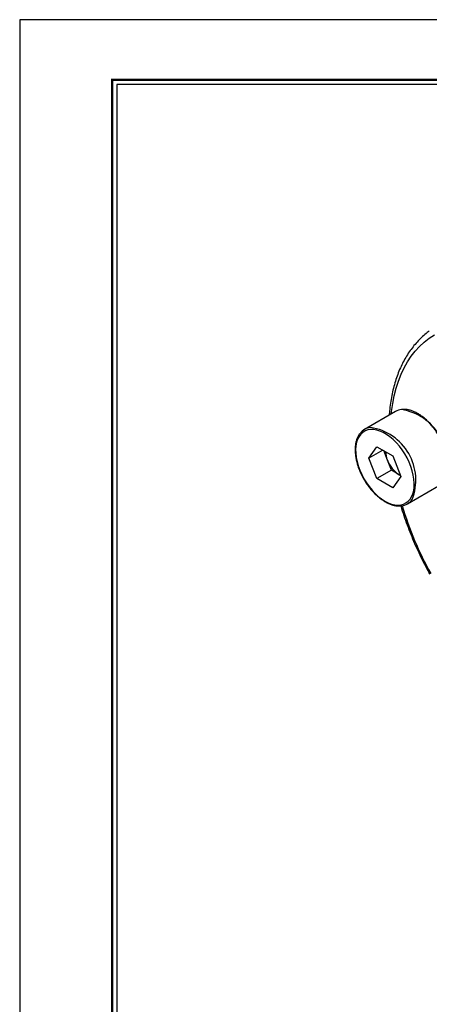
# Model space of a CAD drawing. Header units: millimetres. Extents: x 0 to 176, y 0 to 124.
# Tile 2 of 6: x 0 to 26, y 61 to 124. Entities that reach past the tile are written whole.
import ezdxf
from ezdxf.enums import TextEntityAlignment as Align

# ---------------------------------------------------------------- set-up
doc = ezdxf.new("R2010")
doc.units = ezdxf.units.MM
doc.layers.add('L1', color=7, linetype='CONTINUOUS')
doc.layers.add('OUTLINE', color=7, linetype='CONTINUOUS')

# ---------------------------------------------------------------- blocks, each defined once
blk = doc.blocks.new('표제란')
at = {"layer": 'L1', "color": 0}
for p, q in [((297, 210), (0, 210)), ((0, 210), (0, 0))]:
    blk.add_line(p, q, dxfattribs=at)
at = {"layer": 'L1', "const_width": 0.25}
blk.add_lwpolyline([(290.5, 6.5), (290.5, 203.5), (10, 203.5), (10, 6.5)], close=True, dxfattribs=at)
at = {"layer": 'L1'}
blk.add_lwpolyline([(290, 7), (290, 203), (10.5, 203), (10.5, 7)], close=True, dxfattribs=at)
for tag, p in [('필렛', (179.25, 10.9)), ('모따기', (179.25, 8.3))]:
    blk.add_attdef(tag, text='', height=1.15, dxfattribs=at).set_placement(p, align=Align.MIDDLE_LEFT)
at = {"layer": 'OUTLINE', "ltscale": 0.5}
for tag, p, height in [('도번', (251.18, 15.64), 2.5), ('SCALE', (253.78, 9.55), 1.2), ('DATE', (277.02, 9.51), 1.2)]:
    blk.add_attdef(tag, p, '', height=height, dxfattribs=at)

msp = doc.modelspace()

# ---------------------------------------------------------------- linework, layer by layer
at = {"layer": 'OUTLINE', "ltscale": 0.2}
msp.add_line((46.5304, 120.0186), (6.2079, 120.0186), dxfattribs=at)
at = {"layer": 'OUTLINE'}
for p, q in [((24.0178, 99.0865), (22.0379, 97.9435)), ((22.3215, 96.1102), (22.8318, 96.8363)), ((23.2055, 96.6206), (22.3215, 96.1102)), ((22.8318, 96.8363), (23.8524, 96.2471)), ((23.4959, 95.9833), (23.261, 96.5885)), ((22.8318, 94.795), (22.3215, 96.1102)), ((23.751, 95.3256), (23.4959, 95.9833)), ((23.8524, 96.2471), (24.3627, 94.9319)), ((23.751, 95.3256), (22.8318, 94.795)), ((24.2613, 95.031), (23.751, 95.3256)), ((23.8524, 94.2058), (22.8318, 94.795)), ((24.3627, 94.9319), (23.8524, 94.2058)), ((24.2613, 95.031), (24.3403, 94.9895)), ((24.3424, 94.9842), (24.2613, 95.031)), ((24.7877, 93.1802), (26.7676, 94.3232))]:
    msp.add_line(p, q, dxfattribs=at)
at = {"layer": 'OUTLINE', "flags": 128}
for points in [[(23.753, 98.9336), (23.7691, 99.0843), (23.8415, 99.6021), (23.9385, 100.1008), (24.0598, 100.579), (24.2052, 101.0354), (24.3742, 101.469), (24.5665, 101.8785), (24.7815, 102.2629), (25.0186, 102.6213), (25.2772, 102.9525), (25.5567, 103.256), (25.8564, 103.5307), (26.1754, 103.776), (26.513, 103.9914)], [(23.3421, 93.3572), (23.5557, 93.248), (23.7665, 93.1684), (23.9718, 93.1195), (24.1689, 93.1019), (24.3552, 93.1159), (24.5283, 93.1612), (24.6859, 93.2372), (24.826, 93.3431), (24.9467, 93.4773), (25.0466, 93.6382), (25.1242, 93.8236), (25.1786, 94.0311), (25.2091, 94.2581), (25.2152, 94.5015), (25.1969, 94.7583), (25.1544, 95.0249), (25.0882, 95.2981), (24.9994, 95.5741), (24.8889, 95.8495), (24.7582, 96.1205), (24.6091, 96.3838), (24.4435, 96.6358), (24.2635, 96.8733), (24.0715, 97.0931), (23.87, 97.2925), (23.6616, 97.4687), (23.4491, 97.6196), (23.2351, 97.7431), (23.0226, 97.8377), (22.8142, 97.902), (22.6127, 97.9353), (22.4207, 97.9371), (22.2407, 97.9075), (22.0751, 97.8467), (21.9259, 97.7556), (21.7953, 97.6354), (21.6848, 97.4876), (21.5959, 97.3141), (21.5298, 97.1173), (21.4873, 96.8997), (21.469, 96.6641), (21.4751, 96.4137), (21.5056, 96.1515), (21.56, 95.8812), (21.6376, 95.6061), (21.7374, 95.33), (21.8582, 95.0563), (21.9983, 94.7887), (22.1559, 94.5307), (22.329, 94.2856), (22.5153, 94.0565), (22.7124, 93.8466), (22.9177, 93.6585), (23.1285, 93.4946), (23.3421, 93.3572)]]:
    msp.add_lwpolyline(points, dxfattribs=at)
at = {"layer": 'OUTLINE'}
for centre, radius, start, end in [((24.5006, 98.2358), 0.9782, 95.923791, 119.577177), ((23.8752, 95.8268), 3.4223, 339.016691, 81.184579), ((22.5181, 97.112), 0.9588, 95.229432, 143.153564), ((21.891, 94.684), 3.4257, 338.99328, 80.934661), ((25.0284, 96.6005), 1.6522, 182.76208, 201.938023), ((25.296, 96.6466), 1.9185, 200.227114, 237.362029), ((24.3069, 94.013), 0.9601, 275.385684, 324.537959), ((45.7472, 99.4938), 22.2587, 196.795641, 208.937546)]:
    msp.add_arc(centre, radius, start, end, dxfattribs=at)
for points, knots in [([(26.1703, 104.2208), (26.1291, 104.1921), (25.9816, 104.0894), (25.7449, 103.8859), (25.4609, 103.6114), (25.1956, 103.3109), (24.9485, 102.9868), (24.7202, 102.6393), (24.5114, 102.2692), (24.3225, 101.8771), (24.1541, 101.4639), (24.0066, 101.0306), (23.8804, 100.5781), (23.7755, 100.1077), (23.6935, 99.6196), (23.6399, 99.2017), (23.6221, 98.9416), (23.6162, 98.8546)], [0, 0, 0, 0, 0.0274606, 0.0983434, 0.1693282, 0.2404761, 0.3118327, 0.383426, 0.4552655, 0.5273445, 0.5996436, 0.6721345, 0.7447844, 0.81756, 0.8904294, 0.9633645, 1, 1, 1, 1]), ([(27.0885, 94.6223), (27.1086, 94.6495), (27.1651, 94.7257), (27.2359, 94.8751), (27.3019, 95.0666), (27.3456, 95.2777), (27.3676, 95.5047), (27.3673, 95.7452), (27.345, 95.9962), (27.3009, 96.2549), (27.2357, 96.5184), (27.1502, 96.7838), (27.0454, 97.0483), (26.9224, 97.3089), (26.7827, 97.5629), (26.6278, 97.8074), (26.4593, 98.0399), (26.279, 98.2578), (26.089, 98.4586), (25.891, 98.6402), (25.6873, 98.8005), (25.4799, 98.9377), (25.2709, 99.0501), (25.0626, 99.136), (24.8569, 99.1951), (24.6576, 99.2232), (24.5131, 99.2293), (24.4391, 99.2168), (24.4258, 99.2146)], [0, 0, 0, 0, 0.0218982, 0.0614595, 0.1013844, 0.1416015, 0.1820022, 0.2224897, 0.2629934, 0.3034759, 0.3439272, 0.3843471, 0.4247409, 0.4651165, 0.5054828, 0.5458493, 0.5862236, 0.6266147, 0.6670324, 0.7074863, 0.7479848, 0.7885331, 0.8291298, 0.8697603, 0.9103707, 0.9508769, 0.9911614, 1, 1, 1, 1]), ([(21.7316, 97.6699), (21.7312, 97.6695), (21.6911, 97.6245), (21.6288, 97.5137), (21.5472, 97.3379), (21.4887, 97.1393), (21.4511, 96.9235), (21.4357, 96.6921), (21.4425, 96.4483), (21.4713, 96.1946), (21.5217, 95.9342), (21.593, 95.6699), (21.6843, 95.4044), (21.7947, 95.1408), (21.9227, 94.8819), (22.0671, 94.6304), (22.2263, 94.3891), (22.3984, 94.1607), (22.5818, 93.9477), (22.7744, 93.7522), (22.9742, 93.5771), (23.1711, 93.4282), (23.3016, 93.3487), (23.3628, 93.3114)], [0, 0, 0, 0, 0.0004978, 0.0495231, 0.0989947, 0.1489031, 0.199137, 0.2495609, 0.3000647, 0.3505686, 0.4010406, 0.4514726, 0.501867, 0.5522315, 0.6025764, 0.6529133, 0.7032539, 0.7536069, 0.8039843, 0.8543986, 0.9048614, 0.9553822, 1, 1, 1, 1]), ([(23.3628, 93.3114), (23.3995, 93.291), (23.5057, 93.2318), (23.6816, 93.1535), (23.8882, 93.0861), (24.0897, 93.0489), (24.2512, 93.037), (24.3412, 93.0486), (24.3695, 93.0522)], [0, 0, 0, 0, 0.1058721, 0.3067403, 0.5077199, 0.7083254, 0.9080185, 1, 1, 1, 1]), ([(24.3576, 93.051), (24.3738, 92.9954), (24.448, 92.7411), (24.6003, 92.2868), (24.8144, 91.6895), (25.0491, 91.0937), (25.3018, 90.5007), (25.5726, 89.9118), (25.8556, 89.3386), (26.0708, 88.9299), (26.1884, 88.7155), (26.2068, 88.6818)], [0, 0, 0, 0, 0.0377807, 0.1729273, 0.3080408, 0.4431254, 0.5781856, 0.713226, 0.8482515, 0.9761629, 1, 1, 1, 1])]:
    msp.add_open_spline(points, degree=3, knots=knots, dxfattribs=at)

# ---------------------------------------------------------------- block references
at = {"layer": 'OUTLINE', "xscale": 0.591224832, "yscale": 0.591224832, "zscale": 0.591224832}
msp.add_blockref('표제란', (0, 0), dxfattribs=at)

doc.saveas('drawing.dxf')
